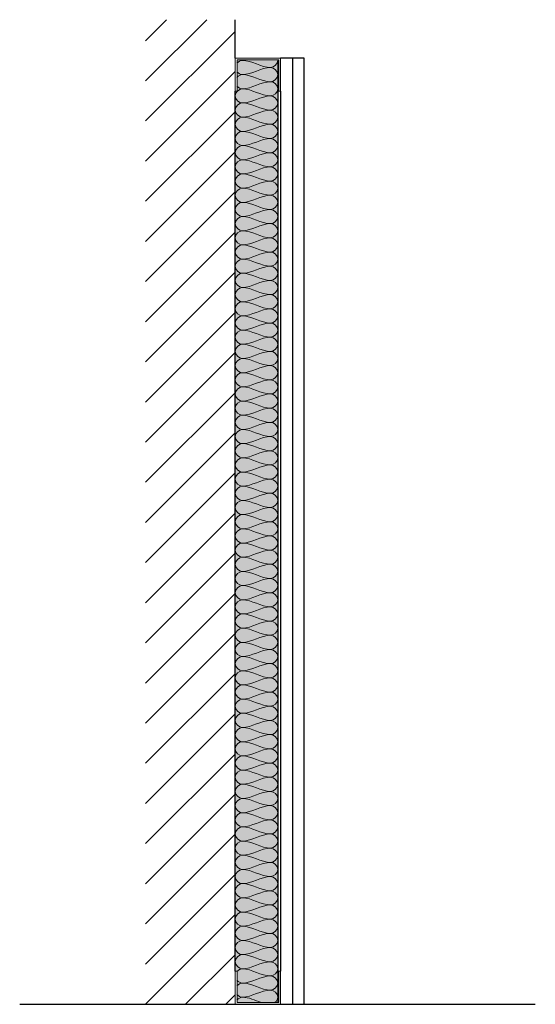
# Model space of a CAD drawing. Header units: millimetres. Extents: x -324 to 2401, y -399 to 1041.
# Tile 1 of 3: x -324 to 221, y 0 to 1041. Entities that reach past the tile are written whole.
import ezdxf

# ---------------------------------------------------------------- set-up
doc = ezdxf.new("R2010")
doc.units = ezdxf.units.MM
for name, color, linetype, lineweight in [('A-DETL', 90, 'Continuous', 18), ('A-DETL-GENF', 92, 'Continuous', 18), ('A-DETL-THIN', 151, 'Continuous', 25), ('A-FLOR-LEVL', 51, 'Continuous', 30), ('A-WALL', 113, 'Continuous', 25), ('A-WALL-PATT', 111, 'Continuous', 25), ('I-WALL', 2, 'Continuous', 25)]:
    doc.layers.add(name, color=color, linetype=linetype, lineweight=lineweight)

# ---------------------------------------------------------------- blocks, each defined once
blk = doc.blocks.new('metal-framing_raia - 48mm-7427-Section 1')
at = {"layer": 'A-DETL-GENF'}
for p, q in [((-94.5, 35), (-96.5, 35)), ((-96.5, 35), (-96.5, 0)), ((-94.5, 2), (-94.5, 35)), ((-48.5, 35), (-50.5, 35)), ((-50.5, 35), (-50.5, 2)), ((-48.5, 0), (-48.5, 35)), ((-96.5, 6), (-96.5, 29)), ((-94.5, 29), (-94.5, 6)), ((-50.5, 29), (-50.5, 6)), ((-48.5, 6), (-48.5, 29)), ((-96.5, 0), (-48.5, 0)), ((-50.5, 2), (-94.5, 2))]:
    blk.add_line(p, q, dxfattribs=at)

msp = doc.modelspace()

# ---------------------------------------------------------------- hatches: boundary and pattern name
at = {"layer": 'A-DETL-GENF'}
h = msp.add_hatch(dxfattribs=at)
h.set_pattern_fill('FP_1', style=0, pattern_type=2)
h.set_pattern_definition([(45, (-39.827, 1000), (-21.2132, 21.2132), [])])
h.paths.add_polyline_path([(-96.5, 0), (-96.5, 1040.534), (-191.187, 1040.534), (-191.187, 0)])
at = {"layer": 'A-WALL-PATT'}
msp.add_hatch(color=256, dxfattribs=at).paths.add_polyline_path([(-94.5, 2), (-51.5, 2), (-51.5, 998), (-94.5, 998), (-94.5, 965), (-96.5, 965), (-96.5, 35), (-94.5, 35)])

# ---------------------------------------------------------------- linework, layer by layer
at = {"layer": 'A-DETL'}
for points in [[(-94.63, 994.563), (-93.15, 996.293), (-91.006, 997.5), (-89, 997.5)], [(-89, 997.5), (-78.692, 997.5), (-69.308, 990), (-59, 990)], [(-59, 990), (-69.308, 990), (-78.692, 982.5), (-89, 982.5)], [(-59, 990), (-55.464, 990), (-51.5, 993.964), (-51.5, 997.5)], [(-59, 975), (-55.464, 975), (-47.536, 982.5), (-55.464, 990), (-59, 990)], [(-89, 982.5), (-91.006, 982.5), (-93.15, 983.707), (-94.63, 985.437)], [(-94.63, 979.563), (-93.15, 981.293), (-91.006, 982.5), (-89, 982.5)], [(-89, 982.5), (-78.692, 982.5), (-69.308, 975), (-59, 975)], [(-89, 967.5), (-91.006, 967.5), (-93.15, 968.707), (-94.63, 970.437)], [(-59, 975), (-69.308, 975), (-78.692, 967.5), (-89, 967.5)], [(-59, 960), (-55.464, 960), (-47.536, 967.5), (-55.464, 975), (-59, 975)], [(-89, 952.5), (-92.536, 952.5), (-100.464, 960), (-92.536, 967.5), (-89, 967.5)], [(-89, 967.5), (-78.692, 967.5), (-69.308, 960), (-59, 960)], [(-59, 960), (-69.308, 960), (-78.692, 952.5), (-89, 952.5)], [(-59, 945), (-55.464, 945), (-47.536, 952.5), (-55.464, 960), (-59, 960)], [(-89, 937.5), (-92.536, 937.5), (-100.464, 945), (-92.536, 952.5), (-89, 952.5)], [(-89, 952.5), (-78.692, 952.5), (-69.308, 945), (-59, 945)], [(-89, 922.5), (-92.536, 922.5), (-100.464, 930), (-92.536, 937.5), (-89, 937.5)], [(-59, 945), (-69.308, 945), (-78.692, 937.5), (-89, 937.5)], [(-89, 937.5), (-78.692, 937.5), (-69.308, 930), (-59, 930)], [(-59, 930), (-55.464, 930), (-47.536, 937.5), (-55.464, 945), (-59, 945)], [(-59, 930), (-69.308, 930), (-78.692, 922.5), (-89, 922.5)], [(-59, 915), (-55.464, 915), (-47.536, 922.5), (-55.464, 930), (-59, 930)], [(-89, 907.5), (-92.536, 907.5), (-100.464, 915), (-92.536, 922.5), (-89, 922.5)], [(-89, 922.5), (-78.692, 922.5), (-69.308, 915), (-59, 915)], [(-89, 892.5), (-92.536, 892.5), (-100.464, 900), (-92.536, 907.5), (-89, 907.5)], [(-59, 915), (-69.308, 915), (-78.692, 907.5), (-89, 907.5)], [(-89, 907.5), (-78.692, 907.5), (-69.308, 900), (-59, 900)], [(-59, 900), (-55.464, 900), (-47.536, 907.5), (-55.464, 915), (-59, 915)], [(-59, 900), (-69.308, 900), (-78.692, 892.5), (-89, 892.5)], [(-59, 885), (-55.464, 885), (-47.536, 892.5), (-55.464, 900), (-59, 900)], [(-89, 877.5), (-92.536, 877.5), (-100.464, 885), (-92.536, 892.5), (-89, 892.5)], [(-89, 892.5), (-78.692, 892.5), (-69.308, 885), (-59, 885)], [(-59, 885), (-69.308, 885), (-78.692, 877.5), (-89, 877.5)], [(-59, 870), (-55.464, 870), (-47.536, 877.5), (-55.464, 885), (-59, 885)], [(-89, 862.5), (-92.536, 862.5), (-100.464, 870), (-92.536, 877.5), (-89, 877.5)], [(-89, 877.5), (-78.692, 877.5), (-69.308, 870), (-59, 870)], [(-59, 870), (-69.308, 870), (-78.692, 862.5), (-89, 862.5)], [(-59, 855), (-55.464, 855), (-47.536, 862.5), (-55.464, 870), (-59, 870)], [(-89, 847.5), (-92.536, 847.5), (-100.464, 855), (-92.536, 862.5), (-89, 862.5)], [(-89, 862.5), (-78.692, 862.5), (-69.308, 855), (-59, 855)], [(-59, 855), (-69.308, 855), (-78.692, 847.5), (-89, 847.5)], [(-59, 840), (-55.464, 840), (-47.536, 847.5), (-55.464, 855), (-59, 855)], [(-89, 832.5), (-92.536, 832.5), (-100.464, 840), (-92.536, 847.5), (-89, 847.5)], [(-89, 847.5), (-78.692, 847.5), (-69.308, 840), (-59, 840)], [(-89, 817.5), (-92.536, 817.5), (-100.464, 825), (-92.536, 832.5), (-89, 832.5)], [(-59, 840), (-69.308, 840), (-78.692, 832.5), (-89, 832.5)], [(-89, 832.5), (-78.692, 832.5), (-69.308, 825), (-59, 825)], [(-59, 825), (-55.464, 825), (-47.536, 832.5), (-55.464, 840), (-59, 840)], [(-59, 825), (-69.308, 825), (-78.692, 817.5), (-89, 817.5)], [(-59, 810), (-55.464, 810), (-47.536, 817.5), (-55.464, 825), (-59, 825)], [(-89, 802.5), (-92.536, 802.5), (-100.464, 810), (-92.536, 817.5), (-89, 817.5)], [(-89, 817.5), (-78.692, 817.5), (-69.308, 810), (-59, 810)], [(-89, 787.5), (-92.536, 787.5), (-100.464, 795), (-92.536, 802.5), (-89, 802.5)], [(-59, 810), (-69.308, 810), (-78.692, 802.5), (-89, 802.5)], [(-89, 802.5), (-78.692, 802.5), (-69.308, 795), (-59, 795)], [(-59, 795), (-55.464, 795), (-47.536, 802.5), (-55.464, 810), (-59, 810)], [(-59, 795), (-69.308, 795), (-78.692, 787.5), (-89, 787.5)], [(-59, 780), (-55.464, 780), (-47.536, 787.5), (-55.464, 795), (-59, 795)], [(-89, 772.5), (-92.536, 772.5), (-100.464, 780), (-92.536, 787.5), (-89, 787.5)], [(-89, 787.5), (-78.692, 787.5), (-69.308, 780), (-59, 780)], [(-89, 757.5), (-92.536, 757.5), (-100.464, 765), (-92.536, 772.5), (-89, 772.5)], [(-59, 780), (-69.308, 780), (-78.692, 772.5), (-89, 772.5)], [(-89, 772.5), (-78.692, 772.5), (-69.308, 765), (-59, 765)], [(-59, 765), (-55.464, 765), (-47.536, 772.5), (-55.464, 780), (-59, 780)], [(-59, 765), (-69.308, 765), (-78.692, 757.5), (-89, 757.5)], [(-59, 750), (-55.464, 750), (-47.536, 757.5), (-55.464, 765), (-59, 765)], [(-89, 742.5), (-92.536, 742.5), (-100.464, 750), (-92.536, 757.5), (-89, 757.5)], [(-89, 757.5), (-78.692, 757.5), (-69.308, 750), (-59, 750)], [(-59, 750), (-69.308, 750), (-78.692, 742.5), (-89, 742.5)], [(-59, 735), (-55.464, 735), (-47.536, 742.5), (-55.464, 750), (-59, 750)], [(-89, 727.5), (-92.536, 727.5), (-100.464, 735), (-92.536, 742.5), (-89, 742.5)], [(-89, 742.5), (-78.692, 742.5), (-69.308, 735), (-59, 735)], [(-59, 735), (-69.308, 735), (-78.692, 727.5), (-89, 727.5)], [(-59, 720), (-55.464, 720), (-47.536, 727.5), (-55.464, 735), (-59, 735)], [(-89, 712.5), (-92.536, 712.5), (-100.464, 720), (-92.536, 727.5), (-89, 727.5)], [(-89, 727.5), (-78.692, 727.5), (-69.308, 720), (-59, 720)], [(-59, 720), (-69.308, 720), (-78.692, 712.5), (-89, 712.5)], [(-59, 705), (-55.464, 705), (-47.536, 712.5), (-55.464, 720), (-59, 720)], [(-89, 697.5), (-92.536, 697.5), (-100.464, 705), (-92.536, 712.5), (-89, 712.5)], [(-89, 712.5), (-78.692, 712.5), (-69.308, 705), (-59, 705)], [(-89, 682.5), (-92.536, 682.5), (-100.464, 690), (-92.536, 697.5), (-89, 697.5)], [(-59, 705), (-69.308, 705), (-78.692, 697.5), (-89, 697.5)], [(-89, 697.5), (-78.692, 697.5), (-69.308, 690), (-59, 690)], [(-59, 690), (-55.464, 690), (-47.536, 697.5), (-55.464, 705), (-59, 705)], [(-59, 690), (-69.308, 690), (-78.692, 682.5), (-89, 682.5)], [(-59, 675), (-55.464, 675), (-47.536, 682.5), (-55.464, 690), (-59, 690)], [(-89, 667.5), (-92.536, 667.5), (-100.464, 675), (-92.536, 682.5), (-89, 682.5)], [(-89, 682.5), (-78.692, 682.5), (-69.308, 675), (-59, 675)], [(-89, 652.5), (-92.536, 652.5), (-100.464, 660), (-92.536, 667.5), (-89, 667.5)], [(-59, 675), (-69.308, 675), (-78.692, 667.5), (-89, 667.5)], [(-89, 667.5), (-78.692, 667.5), (-69.308, 660), (-59, 660)], [(-59, 660), (-55.464, 660), (-47.536, 667.5), (-55.464, 675), (-59, 675)], [(-59, 660), (-69.308, 660), (-78.692, 652.5), (-89, 652.5)], [(-59, 645), (-55.464, 645), (-47.536, 652.5), (-55.464, 660), (-59, 660)], [(-89, 637.5), (-92.536, 637.5), (-100.464, 645), (-92.536, 652.5), (-89, 652.5)], [(-89, 652.5), (-78.692, 652.5), (-69.308, 645), (-59, 645)], [(-89, 622.5), (-92.536, 622.5), (-100.464, 630), (-92.536, 637.5), (-89, 637.5)], [(-59, 645), (-69.308, 645), (-78.692, 637.5), (-89, 637.5)], [(-89, 637.5), (-78.692, 637.5), (-69.308, 630), (-59, 630)], [(-59, 630), (-55.464, 630), (-47.536, 637.5), (-55.464, 645), (-59, 645)], [(-59, 630), (-69.308, 630), (-78.692, 622.5), (-89, 622.5)], [(-59, 615), (-55.464, 615), (-47.536, 622.5), (-55.464, 630), (-59, 630)], [(-89, 607.5), (-92.536, 607.5), (-100.464, 615), (-92.536, 622.5), (-89, 622.5)], [(-89, 622.5), (-78.692, 622.5), (-69.308, 615), (-59, 615)], [(-59, 615), (-69.308, 615), (-78.692, 607.5), (-89, 607.5)], [(-59, 600), (-55.464, 600), (-47.536, 607.5), (-55.464, 615), (-59, 615)], [(-89, 592.5), (-92.536, 592.5), (-100.464, 600), (-92.536, 607.5), (-89, 607.5)], [(-89, 607.5), (-78.692, 607.5), (-69.308, 600), (-59, 600)], [(-59, 600), (-69.308, 600), (-78.692, 592.5), (-89, 592.5)], [(-59, 585), (-55.464, 585), (-47.536, 592.5), (-55.464, 600), (-59, 600)], [(-89, 577.5), (-92.536, 577.5), (-100.464, 585), (-92.536, 592.5), (-89, 592.5)], [(-89, 592.5), (-78.692, 592.5), (-69.308, 585), (-59, 585)], [(-59, 585), (-69.308, 585), (-78.692, 577.5), (-89, 577.5)], [(-59, 570), (-55.464, 570), (-47.536, 577.5), (-55.464, 585), (-59, 585)], [(-89, 562.5), (-92.536, 562.5), (-100.464, 570), (-92.536, 577.5), (-89, 577.5)], [(-89, 577.5), (-78.692, 577.5), (-69.308, 570), (-59, 570)], [(-89, 547.5), (-92.536, 547.5), (-100.464, 555), (-92.536, 562.5), (-89, 562.5)], [(-59, 570), (-69.308, 570), (-78.692, 562.5), (-89, 562.5)], [(-89, 562.5), (-78.692, 562.5), (-69.308, 555), (-59, 555)], [(-59, 555), (-55.464, 555), (-47.536, 562.5), (-55.464, 570), (-59, 570)], [(-59, 555), (-69.308, 555), (-78.692, 547.5), (-89, 547.5)], [(-59, 540), (-55.464, 540), (-47.536, 547.5), (-55.464, 555), (-59, 555)], [(-89, 532.5), (-92.536, 532.5), (-100.464, 540), (-92.536, 547.5), (-89, 547.5)], [(-89, 547.5), (-78.692, 547.5), (-69.308, 540), (-59, 540)], [(-89, 517.5), (-92.536, 517.5), (-100.464, 525), (-92.536, 532.5), (-89, 532.5)], [(-59, 540), (-69.308, 540), (-78.692, 532.5), (-89, 532.5)], [(-89, 532.5), (-78.692, 532.5), (-69.308, 525), (-59, 525)], [(-59, 525), (-55.464, 525), (-47.536, 532.5), (-55.464, 540), (-59, 540)], [(-59, 525), (-69.308, 525), (-78.692, 517.5), (-89, 517.5)], [(-59, 510), (-55.464, 510), (-47.536, 517.5), (-55.464, 525), (-59, 525)], [(-89, 502.5), (-92.536, 502.5), (-100.464, 510), (-92.536, 517.5), (-89, 517.5)], [(-89, 517.5), (-78.692, 517.5), (-69.308, 510), (-59, 510)], [(-59, 510), (-69.308, 510), (-78.692, 502.5), (-89, 502.5)], [(-59, 495), (-55.464, 495), (-47.536, 502.5), (-55.464, 510), (-59, 510)], [(-89, 487.5), (-92.536, 487.5), (-100.464, 495), (-92.536, 502.5), (-89, 502.5)], [(-89, 502.5), (-78.692, 502.5), (-69.308, 495), (-59, 495)], [(-59, 495), (-69.308, 495), (-78.692, 487.5), (-89, 487.5)], [(-59, 480), (-55.464, 480), (-47.536, 487.5), (-55.464, 495), (-59, 495)], [(-89, 472.5), (-92.536, 472.5), (-100.464, 480), (-92.536, 487.5), (-89, 487.5)], [(-89, 487.5), (-78.692, 487.5), (-69.308, 480), (-59, 480)], [(-59, 480), (-69.308, 480), (-78.692, 472.5), (-89, 472.5)], [(-59, 465), (-55.464, 465), (-47.536, 472.5), (-55.464, 480), (-59, 480)], [(-89, 457.5), (-92.536, 457.5), (-100.464, 465), (-92.536, 472.5), (-89, 472.5)], [(-89, 472.5), (-78.692, 472.5), (-69.308, 465), (-59, 465)], [(-59, 465), (-69.308, 465), (-78.692, 457.5), (-89, 457.5)], [(-59, 450), (-55.464, 450), (-47.536, 457.5), (-55.464, 465), (-59, 465)], [(-89, 442.5), (-92.536, 442.5), (-100.464, 450), (-92.536, 457.5), (-89, 457.5)], [(-89, 457.5), (-78.692, 457.5), (-69.308, 450), (-59, 450)], [(-59, 450), (-69.308, 450), (-78.692, 442.5), (-89, 442.5)], [(-59, 435), (-55.464, 435), (-47.536, 442.5), (-55.464, 450), (-59, 450)], [(-89, 427.5), (-92.536, 427.5), (-100.464, 435), (-92.536, 442.5), (-89, 442.5)], [(-89, 442.5), (-78.692, 442.5), (-69.308, 435), (-59, 435)], [(-89, 412.5), (-92.536, 412.5), (-100.464, 420), (-92.536, 427.5), (-89, 427.5)], [(-59, 435), (-69.308, 435), (-78.692, 427.5), (-89, 427.5)], [(-89, 427.5), (-78.692, 427.5), (-69.308, 420), (-59, 420)], [(-59, 420), (-55.464, 420), (-47.536, 427.5), (-55.464, 435), (-59, 435)], [(-59, 420), (-69.308, 420), (-78.692, 412.5), (-89, 412.5)], [(-59, 405), (-55.464, 405), (-47.536, 412.5), (-55.464, 420), (-59, 420)], [(-89, 397.5), (-92.536, 397.5), (-100.464, 405), (-92.536, 412.5), (-89, 412.5)], [(-89, 412.5), (-78.692, 412.5), (-69.308, 405), (-59, 405)], [(-89, 382.5), (-92.536, 382.5), (-100.464, 390), (-92.536, 397.5), (-89, 397.5)], [(-59, 405), (-69.308, 405), (-78.692, 397.5), (-89, 397.5)], [(-89, 397.5), (-78.692, 397.5), (-69.308, 390), (-59, 390)], [(-59, 390), (-55.464, 390), (-47.536, 397.5), (-55.464, 405), (-59, 405)], [(-59, 390), (-69.308, 390), (-78.692, 382.5), (-89, 382.5)], [(-59, 375), (-55.464, 375), (-47.536, 382.5), (-55.464, 390), (-59, 390)], [(-89, 367.5), (-92.536, 367.5), (-100.464, 375), (-92.536, 382.5), (-89, 382.5)], [(-89, 382.5), (-78.692, 382.5), (-69.308, 375), (-59, 375)], [(-59, 375), (-69.308, 375), (-78.692, 367.5), (-89, 367.5)], [(-59, 360), (-55.464, 360), (-47.536, 367.5), (-55.464, 375), (-59, 375)], [(-89, 352.5), (-92.536, 352.5), (-100.464, 360), (-92.536, 367.5), (-89, 367.5)], [(-89, 367.5), (-78.692, 367.5), (-69.308, 360), (-59, 360)], [(-59, 360), (-69.308, 360), (-78.692, 352.5), (-89, 352.5)], [(-59, 345), (-55.464, 345), (-47.536, 352.5), (-55.464, 360), (-59, 360)], [(-89, 337.5), (-92.536, 337.5), (-100.464, 345), (-92.536, 352.5), (-89, 352.5)], [(-89, 352.5), (-78.692, 352.5), (-69.308, 345), (-59, 345)], [(-59, 345), (-69.308, 345), (-78.692, 337.5), (-89, 337.5)], [(-59, 330), (-55.464, 330), (-47.536, 337.5), (-55.464, 345), (-59, 345)], [(-89, 322.5), (-92.536, 322.5), (-100.464, 330), (-92.536, 337.5), (-89, 337.5)], [(-89, 337.5), (-78.692, 337.5), (-69.308, 330), (-59, 330)], [(-59, 330), (-69.308, 330), (-78.692, 322.5), (-89, 322.5)], [(-59, 315), (-55.464, 315), (-47.536, 322.5), (-55.464, 330), (-59, 330)], [(-89, 307.5), (-92.536, 307.5), (-100.464, 315), (-92.536, 322.5), (-89, 322.5)], [(-89, 322.5), (-78.692, 322.5), (-69.308, 315), (-59, 315)], [(-59, 315), (-69.308, 315), (-78.692, 307.5), (-89, 307.5)], [(-59, 300), (-55.464, 300), (-47.536, 307.5), (-55.464, 315), (-59, 315)], [(-89, 292.5), (-92.536, 292.5), (-100.464, 300), (-92.536, 307.5), (-89, 307.5)], [(-89, 307.5), (-78.692, 307.5), (-69.308, 300), (-59, 300)], [(-89, 277.5), (-92.536, 277.5), (-100.464, 285), (-92.536, 292.5), (-89, 292.5)], [(-59, 300), (-69.308, 300), (-78.692, 292.5), (-89, 292.5)], [(-89, 292.5), (-78.692, 292.5), (-69.308, 285), (-59, 285)], [(-59, 285), (-55.464, 285), (-47.536, 292.5), (-55.464, 300), (-59, 300)], [(-59, 285), (-69.308, 285), (-78.692, 277.5), (-89, 277.5)], [(-59, 270), (-55.464, 270), (-47.536, 277.5), (-55.464, 285), (-59, 285)], [(-89, 262.5), (-92.536, 262.5), (-100.464, 270), (-92.536, 277.5), (-89, 277.5)], [(-89, 277.5), (-78.692, 277.5), (-69.308, 270), (-59, 270)], [(-89, 247.5), (-92.536, 247.5), (-100.464, 255), (-92.536, 262.5), (-89, 262.5)], [(-59, 270), (-69.308, 270), (-78.692, 262.5), (-89, 262.5)], [(-89, 262.5), (-78.692, 262.5), (-69.308, 255), (-59, 255)], [(-59, 255), (-55.464, 255), (-47.536, 262.5), (-55.464, 270), (-59, 270)], [(-59, 255), (-69.308, 255), (-78.692, 247.5), (-89, 247.5)], [(-59, 240), (-55.464, 240), (-47.536, 247.5), (-55.464, 255), (-59, 255)], [(-89, 232.5), (-92.536, 232.5), (-100.464, 240), (-92.536, 247.5), (-89, 247.5)], [(-89, 247.5), (-78.692, 247.5), (-69.308, 240), (-59, 240)], [(-59, 240), (-69.308, 240), (-78.692, 232.5), (-89, 232.5)], [(-59, 225), (-55.464, 225), (-47.536, 232.5), (-55.464, 240), (-59, 240)], [(-89, 217.5), (-92.536, 217.5), (-100.464, 225), (-92.536, 232.5), (-89, 232.5)], [(-89, 232.5), (-78.692, 232.5), (-69.308, 225), (-59, 225)], [(-59, 225), (-69.308, 225), (-78.692, 217.5), (-89, 217.5)], [(-59, 210), (-55.464, 210), (-47.536, 217.5), (-55.464, 225), (-59, 225)], [(-89, 202.5), (-92.536, 202.5), (-100.464, 210), (-92.536, 217.5), (-89, 217.5)], [(-89, 217.5), (-78.692, 217.5), (-69.308, 210), (-59, 210)], [(-59, 210), (-69.308, 210), (-78.692, 202.5), (-89, 202.5)], [(-59, 195), (-55.464, 195), (-47.536, 202.5), (-55.464, 210), (-59, 210)], [(-89, 187.5), (-92.536, 187.5), (-100.464, 195), (-92.536, 202.5), (-89, 202.5)], [(-89, 202.5), (-78.692, 202.5), (-69.308, 195), (-59, 195)], [(-89, 172.5), (-92.536, 172.5), (-100.464, 180), (-92.536, 187.5), (-89, 187.5)], [(-59, 195), (-69.308, 195), (-78.692, 187.5), (-89, 187.5)], [(-89, 187.5), (-78.692, 187.5), (-69.308, 180), (-59, 180)], [(-59, 180), (-55.464, 180), (-47.536, 187.5), (-55.464, 195), (-59, 195)], [(-59, 180), (-69.308, 180), (-78.692, 172.5), (-89, 172.5)], [(-59, 165), (-55.464, 165), (-47.536, 172.5), (-55.464, 180), (-59, 180)], [(-89, 157.5), (-92.536, 157.5), (-100.464, 165), (-92.536, 172.5), (-89, 172.5)], [(-89, 172.5), (-78.692, 172.5), (-69.308, 165), (-59, 165)], [(-89, 142.5), (-92.536, 142.5), (-100.464, 150), (-92.536, 157.5), (-89, 157.5)], [(-59, 165), (-69.308, 165), (-78.692, 157.5), (-89, 157.5)], [(-89, 157.5), (-78.692, 157.5), (-69.308, 150), (-59, 150)], [(-59, 150), (-55.464, 150), (-47.536, 157.5), (-55.464, 165), (-59, 165)], [(-59, 150), (-69.308, 150), (-78.692, 142.5), (-89, 142.5)], [(-59, 135), (-55.464, 135), (-47.536, 142.5), (-55.464, 150), (-59, 150)], [(-89, 127.5), (-92.536, 127.5), (-100.464, 135), (-92.536, 142.5), (-89, 142.5)], [(-89, 142.5), (-78.692, 142.5), (-69.308, 135), (-59, 135)], [(-89, 112.5), (-92.536, 112.5), (-100.464, 120), (-92.536, 127.5), (-89, 127.5)], [(-59, 135), (-69.308, 135), (-78.692, 127.5), (-89, 127.5)], [(-89, 127.5), (-78.692, 127.5), (-69.308, 120), (-59, 120)], [(-59, 120), (-55.464, 120), (-47.536, 127.5), (-55.464, 135), (-59, 135)], [(-59, 120), (-69.308, 120), (-78.692, 112.5), (-89, 112.5)], [(-59, 105), (-55.464, 105), (-47.536, 112.5), (-55.464, 120), (-59, 120)], [(-89, 97.5), (-92.536, 97.5), (-100.464, 105), (-92.536, 112.5), (-89, 112.5)], [(-89, 112.5), (-78.692, 112.5), (-69.308, 105), (-59, 105)], [(-59, 105), (-69.308, 105), (-78.692, 97.5), (-89, 97.5)], [(-59, 90), (-55.464, 90), (-47.536, 97.5), (-55.464, 105), (-59, 105)], [(-89, 82.5), (-92.536, 82.5), (-100.464, 90), (-92.536, 97.5), (-89, 97.5)], [(-89, 97.5), (-78.692, 97.5), (-69.308, 90), (-59, 90)], [(-59, 90), (-69.308, 90), (-78.692, 82.5), (-89, 82.5)], [(-59, 75), (-55.464, 75), (-47.536, 82.5), (-55.464, 90), (-59, 90)], [(-89, 67.5), (-92.536, 67.5), (-100.464, 75), (-92.536, 82.5), (-89, 82.5)], [(-89, 82.5), (-78.692, 82.5), (-69.308, 75), (-59, 75)], [(-59, 75), (-69.308, 75), (-78.692, 67.5), (-89, 67.5)], [(-59, 60), (-55.464, 60), (-47.536, 67.5), (-55.464, 75), (-59, 75)], [(-89, 52.5), (-92.536, 52.5), (-100.464, 60), (-92.536, 67.5), (-89, 67.5)], [(-89, 67.5), (-78.692, 67.5), (-69.308, 60), (-59, 60)], [(-89, 37.5), (-92.536, 37.5), (-100.464, 45), (-92.536, 52.5), (-89, 52.5)], [(-59, 60), (-69.308, 60), (-78.692, 52.5), (-89, 52.5)], [(-89, 52.5), (-78.692, 52.5), (-69.308, 45), (-59, 45)], [(-59, 45), (-55.464, 45), (-47.536, 52.5), (-55.464, 60), (-59, 60)], [(-59, 45), (-69.308, 45), (-78.692, 37.5), (-89, 37.5)], [(-59, 30), (-55.464, 30), (-47.536, 37.5), (-55.464, 45), (-59, 45)], [(-94.63, 34.563), (-93.15, 36.293), (-91.006, 37.5), (-89, 37.5)], [(-89, 37.5), (-78.692, 37.5), (-69.308, 30), (-59, 30)], [(-89, 22.5), (-91.006, 22.5), (-93.15, 23.707), (-94.63, 25.437)], [(-94.63, 19.563), (-93.15, 21.293), (-91.006, 22.5), (-89, 22.5)], [(-59, 30), (-69.308, 30), (-78.692, 22.5), (-89, 22.5)], [(-89, 22.5), (-78.692, 22.5), (-69.308, 15), (-59, 15)], [(-59, 15), (-55.464, 15), (-47.536, 22.5), (-55.464, 30), (-59, 30)], [(-89, 7.5), (-91.006, 7.5), (-93.15, 8.707), (-94.63, 10.437)], [(-59, 15), (-69.308, 15), (-78.692, 7.5), (-89, 7.5)], [(-94.63, 4.473), (-93.15, 6.224), (-91.006, 7.5), (-89, 7.5)], [(-89, 7.5), (-82.097, 7.5), (-75.608, 4.136), (-68.978, 1.914)]]:
    msp.add_open_spline(points, degree=3, dxfattribs=at)
msp.add_open_spline([(-54.458, 1.859), (-52.743, 3.3), (-49.28, 9.15), (-55.464, 15), (-59, 15)], degree=3, knots=[0.62225397, 0.62225397, 0.62225397, 0.62225397, 1.41421356, 2.82842712, 2.82842712, 2.82842712, 2.82842712], dxfattribs=at)
at = {"layer": 'A-DETL-THIN'}
for p, q in [((-96.5, 1000), (-96.5, 1040.534)), ((-96.5, 35), (-96.5, 965)), ((-191.187, 0), (-96.5, 0))]:
    msp.add_line(p, q, dxfattribs=at)
at = {"layer": 'A-FLOR-LEVL'}
msp.add_line((-324.116, 0), (220.622, 0), dxfattribs=at)
at = {"layer": 'A-WALL'}
for p, q in [((-36, 1000), (-36, 0)), ((-51.5, 998), (-51.5, 2)), ((-48.5, 965), (-48.5, 35))]:
    msp.add_line(p, q, dxfattribs=at)
at = {"layer": 'I-WALL'}
for p, q in [((-23.5, 1000), (-48.5, 1000)), ((-23.5, 0), (-23.5, 1000)), ((-48.5, 0), (-23.5, 0))]:
    msp.add_line(p, q, dxfattribs=at)

# ---------------------------------------------------------------- block references
at = {"layer": 'A-DETL-GENF', "rotation": 180}
msp.add_blockref('metal-framing_raia - 48mm-7427-Section 1', (-145, 1000), dxfattribs=at)
at = {"layer": 'A-DETL-GENF'}
msp.add_blockref('metal-framing_raia - 48mm-7427-Section 1', (0, 0), dxfattribs=at)

doc.saveas('drawing.dxf')
